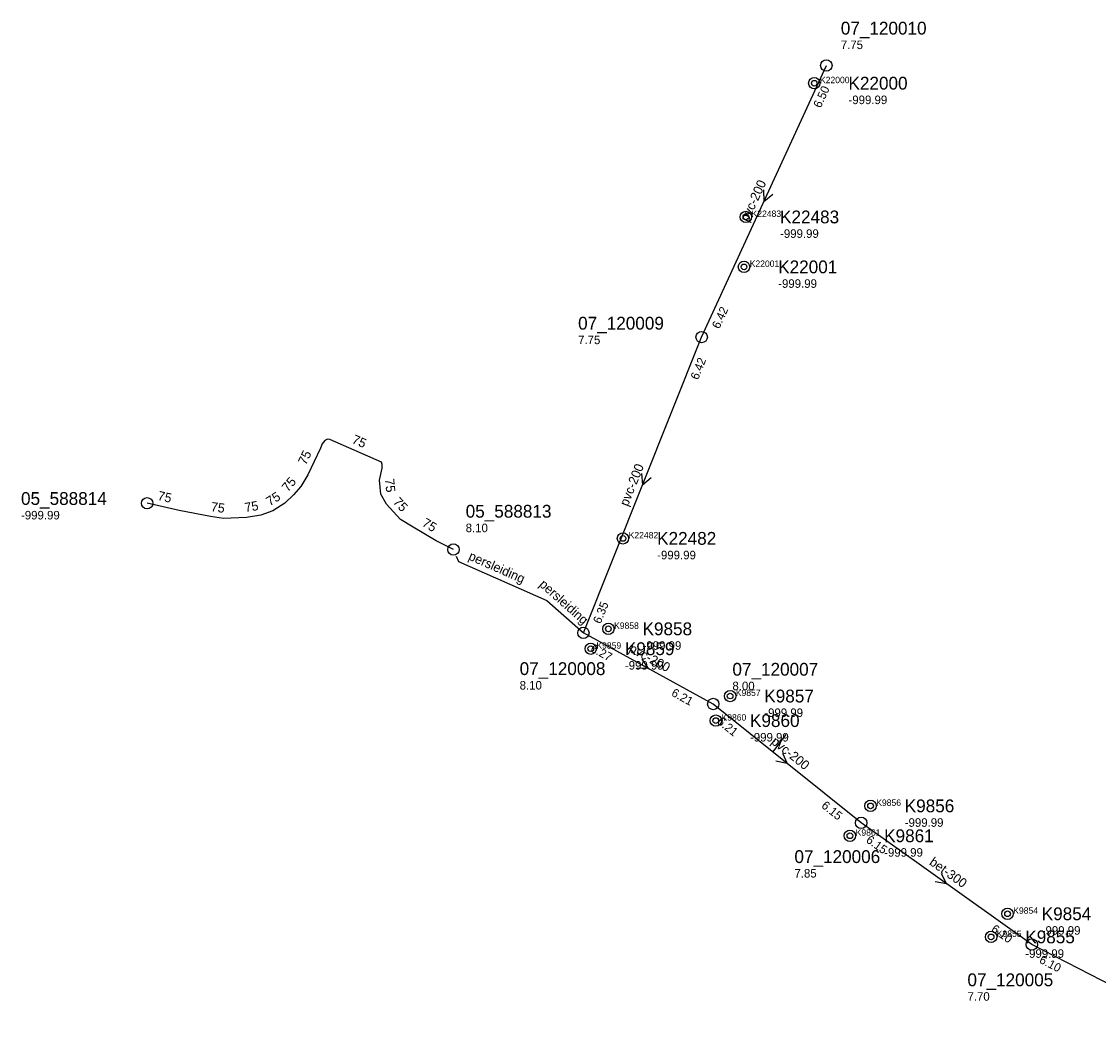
# Model space of a CAD drawing. Header units: metres. Extents: x 164250 to 165477, y 448735 to 450145.
# Tile 2 of 36: x 164250 to 164401, y 449225 to 449368. Entities that reach past the tile are written whole.
import ezdxf

# ---------------------------------------------------------------- set-up
doc = ezdxf.new("R2010")
doc.units = ezdxf.units.M

msp = doc.modelspace()

# ---------------------------------------------------------------- linework, layer by layer
at = {"layer": 'CON_BxH0x0mm', "linetype": 'Continuous'}
msp.add_lwpolyline([(164311.158, 449292.917), (164311.464, 449292.184), (164323.909, 449286.687), (164329.022, 449282.128)], dxfattribs=at)
at = {"layer": 'CON_BxH125x125mm', "linetype": 'Continuous'}
msp.add_lwpolyline([(164357.431, 449267.867), (164355.602, 449265.377)], dxfattribs=at)
at = {"layer": 'CON_BxH200x200mm', "linetype": 'Continuous'}
for points in [[(164345.626, 449323.692), (164363.141, 449361.835)], [(164329.022, 449282.128), (164345.626, 449323.692)], [(164347.261, 449272.136), (164329.022, 449282.128)], [(164368.031, 449255.436), (164347.261, 449272.136)]]:
    msp.add_lwpolyline(points, dxfattribs=at)
at = {"layer": 'CON_BxH300x300mm', "linetype": 'Continuous'}
for points in [[(164391.988, 449238.359), (164368.031, 449255.436)], [(164418.202, 449224.871), (164391.988, 449238.359)]]:
    msp.add_lwpolyline(points, dxfattribs=at)
at = {"layer": 'CON_BxH75x75mm', "linetype": 'Continuous'}
msp.add_lwpolyline([(164310.771, 449293.839), (164308.367, 449295.072), (164305.131, 449296.989), (164303.316, 449298.084), (164301.381, 449300.209), (164300.576, 449301.629), (164300.369, 449303.605), (164300.78, 449305.265), (164300.78, 449305.778), (164300.66, 449306.138), (164293.433, 449309.294), (164293.083, 449309.361), (164292.719, 449309.173), (164292.328, 449308.674), (164292.099, 449308.081), (164290.31, 449304.35), (164289.319, 449302.713), (164288.309, 449301.513), (164287.109, 449300.351), (164285.413, 449299.285), (164283.717, 449298.676), (164281.716, 449298.333), (164278.486, 449298.214), (164276.657, 449298.461), (164272.237, 449299.337), (164267.75, 449300.34)], dxfattribs=at)
at = {"layer": 'NOD_inspectieput'}
for centre in [(164363.14, 449361.84), (164345.63, 449323.69), (164267.75, 449300.34), (164310.77, 449293.84), (164329.02, 449282.13), (164347.26, 449272.14), (164368.03, 449255.44), (164391.99, 449238.36)]:
    msp.add_circle(centre, 0.8, dxfattribs=at)
at = {"layer": 'NOD_onbekend'}
for centre in [(164361.45, 449359.36), (164351.84, 449340.57), (164351.58, 449333.55), (164334.58, 449295.41), (164332.53, 449282.7), (164330.05, 449279.91), (164349.63, 449273.26), (164347.62, 449269.81), (164369.35, 449257.83), (164366.45, 449253.63), (164388.59, 449242.67), (164386.28, 449239.42)]:
    msp.add_circle(centre, 0.8, dxfattribs=at)
at = {"layer": 'onbekend'}
msp.add_circle((164388.59, 449242.67), 0.4, dxfattribs=at)
at = {"layer": 'PIJL'}
for points in [[(164354.33, 449344.37), (164354.38, 449342.76), (164355.64, 449343.77)], [(164337.19, 449304.51), (164337.32, 449302.91), (164338.53, 449303.98)], [(164337.22, 449278.46), (164338.14, 449277.13), (164336.53, 449277.19)], [(164356.97, 449265.25), (164357.65, 449263.79), (164356.07, 449264.13)], [(164379.25, 449248.32), (164380.01, 449246.9), (164378.42, 449247.15)]]:
    msp.add_lwpolyline(points, dxfattribs=at)
at = {"layer": 'straatkolk'}
for centre in [(164361.45, 449359.36), (164351.84, 449340.57), (164351.58, 449333.55), (164334.58, 449295.41), (164332.53, 449282.7), (164330.05, 449279.91), (164349.63, 449273.26), (164347.62, 449269.81), (164369.35, 449257.83), (164366.45, 449253.63), (164386.28, 449239.42)]:
    msp.add_circle(centre, 0.4, dxfattribs=at)

# ---------------------------------------------------------------- texts
at = {"layer": 'DIM_BxH0x0mm'}
for rotation, p in [(-23.83, (164312.77, 449292.46)), (-41.72, (164322.72, 449288.8))]:
    msp.add_text('persleiding', height=1.3, rotation=rotation, dxfattribs=at).set_placement(p)
at = {"layer": 'DIM_BxH75x75mm'}
for rotation, p in [(-23.59, (164296.41, 449308.84)), (64.38, (164290.05, 449305.62)), (49.91, (164287.54, 449301.85)), (-84.02, (164301.14, 449303.74)), (-12.6, (164269.15, 449300.82)), (32.15, (164284.98, 449299.91)), (-47.68, (164302.22, 449300.46)), (-7.69, (164276.65, 449299.24)), (9.73, (164281.56, 449299.08)), (-30.64, (164306.26, 449297.23))]:
    msp.add_text('75', height=1.3, rotation=rotation, dxfattribs=at).set_placement(p)
at = {"layer": 'DMM_BxH200x200mm'}
for rotation, p in [(65.34, (164352.17, 449339.76)), (68.22, (164335.26, 449299.82)), (-28.72, (164335.33, 449279.56)), (-38.8, (164355.29, 449266.67))]:
    msp.add_text('pvc-200', height=1.3, rotation=rotation, dxfattribs=at).set_placement(p)
at = {"layer": 'DMM_BxH300x300mm'}
msp.add_text('bet-300', height=1.3, rotation=-35.48, dxfattribs=at).set_placement((164377.5, 449249.67))
at = {"layer": 'INV_BxH200x200mm'}
for s, rotation, p in [('6.50', 65.34, (164362.34, 449355.78)), ('6.42', 65.34, (164348.1, 449324.76)), ('6.42', 68.22, (164345.13, 449317.6)), ('6.35', 68.22, (164331.44, 449283.32)), ('6.27', -28.72, (164329.91, 449279.59)), ('6.21', -28.72, (164341.27, 449273.36)), ('6.21', -38.8, (164347.69, 449269.48)), ('6.15', -38.8, (164362.35, 449257.69))]:
    msp.add_text(s, height=1.2, rotation=rotation, dxfattribs=at).set_placement(p)
at = {"layer": 'INV_BxH300x300mm'}
for s, rotation, p in [('6.15', -35.48, (164368.61, 449252.81)), ('6.10', -35.48, (164386.19, 449240.28)), ('6.10', -27.23, (164392.94, 449235.84))]:
    msp.add_text(s, height=1.2, rotation=rotation, dxfattribs=at).set_placement(p)
at = {"layer": 'KO_NUMMER'}
for s, p in [('K22000', (164362.25, 449359.36)), ('K22483', (164352.64, 449340.57)), ('K22001', (164352.38, 449333.55)), ('K22482', (164335.38, 449295.41)), ('K9858', (164333.33, 449282.7)), ('K9859', (164330.85, 449279.91)), ('K9857', (164350.43, 449273.26)), ('K9860', (164348.42, 449269.81)), ('K9856', (164370.15, 449257.83)), ('K9861', (164367.26, 449253.63)), ('K9854', (164389.39, 449242.67)), ('K9855', (164387.08, 449239.42))]:
    msp.add_text(s, height=0.9, dxfattribs=at).set_placement(p)
at = {"layer": 'NLV_inspectieput'}
for s, p in [('7.75', (164365.17, 449364.15)), ('7.75', (164328.28, 449322.7)), ('-999.99', (164250.04, 449298.07)), ('8.10', (164312.49, 449296.28)), ('8.10', (164320.07, 449274.17)), ('8.00', (164349.95, 449274.08)), ('7.85', (164358.66, 449247.76)), ('7.70', (164382.96, 449230.45))]:
    msp.add_text(s, height=1.2, dxfattribs=at).set_placement(p)
at = {"layer": 'NLV_onbekend'}
for p in [(164366.25, 449356.42), (164356.64, 449337.63), (164356.38, 449330.61), (164339.38, 449292.47), (164337.33, 449279.76), (164334.85, 449276.97), (164354.43, 449270.32), (164352.42, 449266.87), (164374.15, 449254.89), (164371.26, 449250.69), (164393.39, 449239.73), (164391.08, 449236.48)]:
    msp.add_text('-999.99', height=1.2, dxfattribs=at).set_placement(p)
at = {"layer": 'NNR_inspectieput'}
for s, p in [('07_120010', (164365.17, 449366.19)), ('07_120009', (164328.28, 449324.74)), ('05_588814', (164250.04, 449300.11)), ('05_588813', (164312.49, 449298.32)), ('07_120008', (164320.07, 449276.21)), ('07_120007', (164349.95, 449276.12)), ('07_120006', (164358.66, 449249.8)), ('07_120005', (164382.96, 449232.49))]:
    msp.add_text(s, height=1.8, dxfattribs=at).set_placement(p)
at = {"layer": 'NNR_onbekend'}
for s, p in [('K22000', (164366.25, 449358.46)), ('K22483', (164356.64, 449339.67)), ('K22001', (164356.38, 449332.65)), ('K22482', (164339.38, 449294.51)), ('K9858', (164337.33, 449281.8)), ('K9859', (164334.85, 449279.01)), ('K9857', (164354.43, 449272.36)), ('K9860', (164352.42, 449268.91)), ('K9856', (164374.15, 449256.93)), ('K9861', (164371.26, 449252.73)), ('K9854', (164393.39, 449241.77)), ('K9855', (164391.08, 449238.52))]:
    msp.add_text(s, height=1.8, dxfattribs=at).set_placement(p)

doc.saveas('drawing.dxf')
